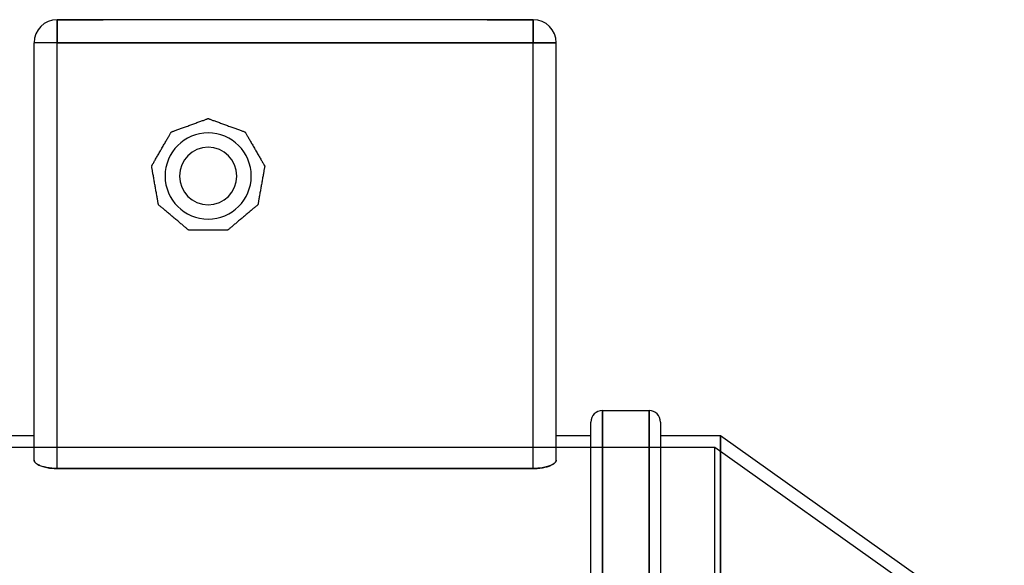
# Model space of a CAD drawing. Header units: millimetres. Extents: x -152 to 152, y -88 to 156.
# Tile 4 of 4: x -48 to 124, y 61 to 156. Entities that reach past the tile are written whole.
import ezdxf

# ---------------------------------------------------------------- set-up
doc = ezdxf.new("R2010")
doc.units = ezdxf.units.MM
doc.layers.add('HIDDEN', color=7, linetype='Continuous')
doc.layers.add('THICK', color=7, linetype='Continuous')

msp = doc.modelspace()

# ---------------------------------------------------------------- linework, layer by layer
at = {"layer": 'HIDDEN'}
for p, q in [((-41.45, 156), (-41.45, 155.9)), ((-41.45, 156), (-41.45, 155.9)), ((-41.45, 156), (-41.45, 156)), ((-41.45, 156), (-41.45, 156)), ((-41.45, 156), (-41.45, 156)), ((-41.45, 152), (-41.45, 156)), ((-33.45, 155.9), (-41.45, 155.9)), ((-33.45, 155.9), (-33.45, 156)), ((-33.45, 155.9), (-33.45, 156)), ((33.45, 156), (33.45, 155.9)), ((33.45, 156), (33.45, 155.9)), ((41.45, 155.9), (33.45, 155.9)), ((41.45, 155.9), (41.45, 156)), ((41.45, 155.9), (41.45, 156)), ((41.45, 156), (41.45, 156)), ((41.45, 156), (41.45, 156)), ((41.45, 156), (41.45, 156)), ((41.45, 156), (41.45, 152)), ((-41.45, 152), (-45.45, 152)), ((-45.45, 152), (-45.45, 152)), ((-41.45, 77.92), (-41.45, 152)), ((-41.45, 152), (41.45, 152)), ((41.45, 77.92), (41.45, 152)), ((45.45, 152), (41.45, 152)), ((45.45, 152), (45.45, 152)), ((-15.15, 138.8), (-15.15, 138.8)), ((-15.15, 138.8), (-15.15, 138.8)), ((-21.58, 136.46), (-21.58, 136.46)), ((-21.58, 136.46), (-21.58, 136.46)), ((-8.72, 136.46), (-8.72, 136.46)), ((-8.72, 136.46), (-8.72, 136.46)), ((-25, 130.54), (-25, 130.54)), ((-25, 130.54), (-25, 130.54)), ((-5.3, 130.54), (-5.3, 130.54)), ((-5.3, 130.54), (-5.3, 130.54)), ((-23.81, 123.8), (-23.81, 123.8)), ((-23.81, 123.8), (-23.81, 123.8)), ((-6.49, 123.8), (-6.49, 123.8)), ((-6.49, 123.8), (-6.49, 123.8)), ((-18.57, 119.4), (-18.57, 119.4)), ((-18.57, 119.4), (-18.57, 119.4)), ((-11.73, 119.4), (-11.73, 119.4)), ((-11.73, 119.4), (-11.73, 119.4)), ((53.51, -88), (53.51, 88)), ((61.63, -88), (61.63, 88)), ((74.1, 0), (74.1, 83.6)), ((73.1, 81.6), (-73.1, 81.6)), ((73.1, 0), (73.1, 81.6)), ((105.43, 58.63), (73.1, 81.6)), ((-45.45, 79.36), (-45.44, 79.27)), ((-45.44, 79.27), (-45.42, 79.19)), ((-45.42, 79.19), (-45.38, 79.1)), ((-45.38, 79.1), (-45.32, 79.02)), ((-45.32, 79.02), (-45.25, 78.93)), ((-45.25, 78.93), (-45.16, 78.84)), ((45.14, 78.82), (45.22, 78.9)), ((45.22, 78.9), (45.29, 78.98)), ((45.29, 78.98), (45.35, 79.05)), ((45.35, 79.05), (45.39, 79.13)), ((45.39, 79.13), (45.43, 79.21)), ((45.43, 79.21), (45.44, 79.28)), ((45.44, 79.28), (45.45, 79.36)), ((-45.16, 78.84), (-45.05, 78.76)), ((-45.05, 78.76), (-44.93, 78.67)), ((-44.93, 78.67), (-44.79, 78.59)), ((-44.79, 78.59), (-44.65, 78.52)), ((-44.65, 78.52), (-44.48, 78.44)), ((-44.48, 78.44), (-44.31, 78.37)), ((-44.31, 78.37), (-44.13, 78.31)), ((-44.13, 78.31), (-43.93, 78.25)), ((-43.93, 78.25), (-43.72, 78.19)), ((-43.72, 78.19), (-43.5, 78.13)), ((-43.5, 78.13), (-43.26, 78.08)), ((-43.26, 78.08), (-43.02, 78.04)), ((-43.02, 78.04), (-42.76, 78)), ((-42.76, 78), (-42.5, 77.97)), ((-42.5, 77.97), (-42.24, 77.95)), ((-42.24, 77.95), (-41.98, 77.93)), ((-41.98, 77.93), (-41.71, 77.92)), ((-41.71, 77.92), (-41.45, 77.92)), ((-41.45, 77.92), (41.45, 77.92)), ((41.45, 77.92), (41.68, 77.92)), ((41.68, 77.92), (41.92, 77.93)), ((41.92, 77.93), (42.15, 77.94)), ((42.15, 77.94), (42.39, 77.96)), ((42.39, 77.96), (42.62, 77.98)), ((42.62, 77.98), (42.85, 78.01)), ((42.85, 78.01), (43.07, 78.05)), ((43.07, 78.05), (43.29, 78.09)), ((43.29, 78.09), (43.5, 78.13)), ((43.5, 78.13), (43.7, 78.18)), ((43.7, 78.18), (43.89, 78.23)), ((43.89, 78.23), (44.07, 78.29)), ((44.07, 78.29), (44.23, 78.34)), ((44.23, 78.34), (44.39, 78.4)), ((44.39, 78.4), (44.54, 78.47)), ((44.54, 78.47), (44.68, 78.53)), ((44.68, 78.53), (44.81, 78.6)), ((44.81, 78.6), (44.93, 78.67)), ((44.93, 78.67), (45.04, 78.75)), ((45.04, 78.75), (45.14, 78.82))]:
    msp.add_line(p, q, dxfattribs=at)
for start, end in [(0, 180), (180, 0)]:
    msp.add_arc((-15.15, 128.8), 7.5, start, end, dxfattribs=at)
at = {"layer": 'THICK'}
for p, q in [((-37.45, 156), (-41.45, 156)), ((-41.45, 156), (-41.45, 152)), ((37.45, 156), (-37.45, 156)), ((41.45, 156), (37.45, 156)), ((41.45, 152), (41.45, 156)), ((-45.45, 79.36), (-45.45, 152)), ((-41.45, 152), (-45.45, 152)), ((-41.45, 77.92), (-41.45, 152)), ((41.45, 152), (-41.45, 152)), ((41.45, 152), (45.45, 152)), ((41.45, 77.92), (41.45, 152)), ((45.45, 79.36), (45.45, 152)), ((-19.62, 137.17), (-19.44, 137.24)), ((-19.44, 137.24), (-19.26, 137.3)), ((-19.26, 137.3), (-19.08, 137.37)), ((-19.08, 137.37), (-18.9, 137.44)), ((-18.9, 137.44), (-18.71, 137.5)), ((-18.71, 137.5), (-18.54, 137.57)), ((-18.54, 137.57), (-18.36, 137.63)), ((-18.36, 137.63), (-18.19, 137.69)), ((-18.19, 137.69), (-18.01, 137.76)), ((-18.01, 137.76), (-17.83, 137.82)), ((-17.83, 137.82), (-17.65, 137.89)), ((-17.65, 137.89), (-17.47, 137.96)), ((-17.47, 137.96), (-17.29, 138.02)), ((-17.29, 138.02), (-17.11, 138.09)), ((-17.11, 138.09), (-16.94, 138.15)), ((-16.94, 138.15), (-16.77, 138.21)), ((-16.77, 138.21), (-16.62, 138.27)), ((-16.62, 138.27), (-16.45, 138.33)), ((-16.45, 138.33), (-16.29, 138.39)), ((-16.29, 138.39), (-16.14, 138.44)), ((-16.14, 138.44), (-15.99, 138.49)), ((-15.99, 138.49), (-15.85, 138.54)), ((-15.85, 138.54), (-15.72, 138.59)), ((-15.72, 138.59), (-15.59, 138.64)), ((-15.59, 138.64), (-15.49, 138.68)), ((-15.49, 138.68), (-15.39, 138.71)), ((-15.39, 138.71), (-15.3, 138.74)), ((-15.3, 138.74), (-15.24, 138.77)), ((-15.24, 138.77), (-15.19, 138.79)), ((-15.19, 138.79), (-15.16, 138.8)), ((-15.16, 138.8), (-15.15, 138.8)), ((-15.15, 138.8), (-15.14, 138.8)), ((-15.14, 138.8), (-15.11, 138.79)), ((-15.11, 138.79), (-15.06, 138.77)), ((-15.06, 138.77), (-15, 138.74)), ((-15, 138.74), (-14.91, 138.71)), ((-14.91, 138.71), (-14.81, 138.68)), ((-14.81, 138.68), (-14.71, 138.64)), ((-14.71, 138.64), (-14.58, 138.59)), ((-14.58, 138.59), (-14.45, 138.54)), ((-14.45, 138.54), (-14.31, 138.49)), ((-14.31, 138.49), (-14.16, 138.44)), ((-14.16, 138.44), (-14.01, 138.39)), ((-14.01, 138.39), (-13.85, 138.33)), ((-13.85, 138.33), (-13.68, 138.27)), ((-13.68, 138.27), (-13.53, 138.21)), ((-13.53, 138.21), (-13.36, 138.15)), ((-13.36, 138.15), (-13.19, 138.09)), ((-13.19, 138.09), (-13.01, 138.02)), ((-13.01, 138.02), (-12.83, 137.96)), ((-12.83, 137.96), (-12.65, 137.89)), ((-12.65, 137.89), (-12.47, 137.82)), ((-12.47, 137.82), (-12.29, 137.76)), ((-12.29, 137.76), (-12.11, 137.69)), ((-12.11, 137.69), (-11.94, 137.63)), ((-11.94, 137.63), (-11.76, 137.57)), ((-11.76, 137.57), (-11.59, 137.5)), ((-11.59, 137.5), (-11.4, 137.44)), ((-11.4, 137.44), (-11.22, 137.37)), ((-11.22, 137.37), (-11.04, 137.3)), ((-11.04, 137.3), (-10.86, 137.24)), ((-10.86, 137.24), (-10.68, 137.17)), ((-22.18, 135.41), (-22.1, 135.55)), ((-22.1, 135.55), (-22.03, 135.68)), ((-22.03, 135.68), (-21.95, 135.81)), ((-21.95, 135.81), (-21.88, 135.94)), ((-21.88, 135.94), (-21.81, 136.05)), ((-21.81, 136.05), (-21.76, 136.15)), ((-21.76, 136.15), (-21.71, 136.24)), ((-21.71, 136.24), (-21.66, 136.32)), ((-21.66, 136.32), (-21.63, 136.38)), ((-21.63, 136.38), (-21.6, 136.42)), ((-21.6, 136.42), (-21.58, 136.45)), ((-21.58, 136.46), (-21.57, 136.46)), ((-21.58, 136.45), (-21.58, 136.46)), ((-21.57, 136.46), (-21.54, 136.48)), ((-21.54, 136.48), (-21.49, 136.49)), ((-21.49, 136.49), (-21.42, 136.52)), ((-21.42, 136.52), (-21.34, 136.55)), ((-21.34, 136.55), (-21.24, 136.58)), ((-21.24, 136.58), (-21.13, 136.62)), ((-21.13, 136.62), (-21.01, 136.67)), ((-21.01, 136.67), (-20.88, 136.72)), ((-20.88, 136.72), (-20.73, 136.77)), ((-20.73, 136.77), (-20.59, 136.82)), ((-20.59, 136.82), (-20.44, 136.87)), ((-20.44, 136.87), (-20.28, 136.93)), ((-20.28, 136.93), (-20.11, 136.99)), ((-20.11, 136.99), (-19.95, 137.05)), ((-19.95, 137.05), (-19.79, 137.11)), ((-19.79, 137.11), (-19.62, 137.17)), ((-10.68, 137.17), (-10.51, 137.11)), ((-10.51, 137.11), (-10.35, 137.05)), ((-10.35, 137.05), (-10.19, 136.99)), ((-10.19, 136.99), (-10.02, 136.93)), ((-10.02, 136.93), (-9.86, 136.87)), ((-9.86, 136.87), (-9.71, 136.82)), ((-9.71, 136.82), (-9.57, 136.77)), ((-9.57, 136.77), (-9.42, 136.72)), ((-9.42, 136.72), (-9.29, 136.67)), ((-9.29, 136.67), (-9.17, 136.62)), ((-9.17, 136.62), (-9.06, 136.58)), ((-9.06, 136.58), (-8.96, 136.55)), ((-8.96, 136.55), (-8.88, 136.52)), ((-8.88, 136.52), (-8.81, 136.49)), ((-8.81, 136.49), (-8.76, 136.48)), ((-8.76, 136.48), (-8.73, 136.46)), ((-8.73, 136.46), (-8.72, 136.46)), ((-8.72, 136.46), (-8.72, 136.45)), ((-8.72, 136.45), (-8.7, 136.42)), ((-8.7, 136.42), (-8.67, 136.38)), ((-8.67, 136.38), (-8.64, 136.32)), ((-8.64, 136.32), (-8.59, 136.24)), ((-8.59, 136.24), (-8.54, 136.15)), ((-8.54, 136.15), (-8.49, 136.05)), ((-8.49, 136.05), (-8.42, 135.94)), ((-8.42, 135.94), (-8.35, 135.81)), ((-8.35, 135.81), (-8.27, 135.68)), ((-8.27, 135.68), (-8.2, 135.55)), ((-8.2, 135.55), (-8.12, 135.41)), ((-23.2, 133.66), (-23.1, 133.82)), ((-23.1, 133.82), (-23.01, 133.99)), ((-23.01, 133.99), (-22.91, 134.16)), ((-22.91, 134.16), (-22.81, 134.32)), ((-22.81, 134.32), (-22.72, 134.49)), ((-22.72, 134.49), (-22.62, 134.65)), ((-22.62, 134.65), (-22.53, 134.81)), ((-22.53, 134.81), (-22.44, 134.96)), ((-22.44, 134.96), (-22.36, 135.11)), ((-22.36, 135.11), (-22.27, 135.26)), ((-22.27, 135.26), (-22.18, 135.41)), ((-8.12, 135.41), (-8.03, 135.26)), ((-8.03, 135.26), (-7.94, 135.11)), ((-7.94, 135.11), (-7.86, 134.96)), ((-7.86, 134.96), (-7.77, 134.81)), ((-7.77, 134.81), (-7.68, 134.65)), ((-7.68, 134.65), (-7.58, 134.49)), ((-7.58, 134.49), (-7.49, 134.32)), ((-7.49, 134.32), (-7.39, 134.16)), ((-7.39, 134.16), (-7.29, 133.99)), ((-7.29, 133.99), (-7.2, 133.82)), ((-7.2, 133.82), (-7.1, 133.66)), ((-24.13, 132.03), (-24.05, 132.19)), ((-24.05, 132.19), (-23.95, 132.34)), ((-23.95, 132.34), (-23.86, 132.51)), ((-23.86, 132.51), (-23.76, 132.67)), ((-23.76, 132.67), (-23.67, 132.84)), ((-23.67, 132.84), (-23.57, 133.01)), ((-23.57, 133.01), (-23.47, 133.18)), ((-23.47, 133.18), (-23.38, 133.34)), ((-23.38, 133.34), (-23.29, 133.5)), ((-23.29, 133.5), (-23.2, 133.66)), ((-7.1, 133.66), (-7.01, 133.5)), ((-7.01, 133.5), (-6.92, 133.34)), ((-6.92, 133.34), (-6.83, 133.18)), ((-6.83, 133.18), (-6.73, 133.01)), ((-6.73, 133.01), (-6.63, 132.84)), ((-6.63, 132.84), (-6.54, 132.67)), ((-6.54, 132.67), (-6.44, 132.51)), ((-6.44, 132.51), (-6.35, 132.34)), ((-6.35, 132.34), (-6.25, 132.19)), ((-6.25, 132.19), (-6.17, 132.03)), ((-25, 130.54), (-24.99, 130.55)), ((-25, 130.53), (-25, 130.54)), ((-24.99, 130.49), (-25, 130.53)), ((-24.99, 130.55), (-24.98, 130.57)), ((-24.98, 130.44), (-24.99, 130.49)), ((-24.98, 130.57), (-24.95, 130.62)), ((-24.97, 130.37), (-24.98, 130.44)), ((-24.95, 130.28), (-24.97, 130.37)), ((-24.95, 130.62), (-24.92, 130.68)), ((-24.92, 130.68), (-24.87, 130.76)), ((-24.87, 130.76), (-24.82, 130.85)), ((-24.82, 130.85), (-24.76, 130.95)), ((-24.76, 130.95), (-24.7, 131.06)), ((-24.7, 131.06), (-24.62, 131.18)), ((-24.62, 131.18), (-24.55, 131.31)), ((-24.55, 131.31), (-24.47, 131.45)), ((-24.47, 131.45), (-24.39, 131.59)), ((-24.39, 131.59), (-24.31, 131.74)), ((-24.31, 131.74), (-24.22, 131.89)), ((-24.22, 131.89), (-24.13, 132.03)), ((-6.17, 132.03), (-6.08, 131.89)), ((-6.08, 131.89), (-5.99, 131.74)), ((-5.99, 131.74), (-5.91, 131.59)), ((-5.91, 131.59), (-5.83, 131.45)), ((-5.83, 131.45), (-5.75, 131.31)), ((-5.75, 131.31), (-5.68, 131.18)), ((-5.68, 131.18), (-5.6, 131.06)), ((-5.6, 131.06), (-5.54, 130.95)), ((-5.54, 130.95), (-5.48, 130.85)), ((-5.48, 130.85), (-5.43, 130.76)), ((-5.43, 130.76), (-5.38, 130.68)), ((-5.38, 130.68), (-5.35, 130.62)), ((-5.35, 130.62), (-5.32, 130.57)), ((-5.33, 130.37), (-5.35, 130.28)), ((-5.32, 130.44), (-5.33, 130.37)), ((-5.32, 130.57), (-5.31, 130.55)), ((-5.31, 130.49), (-5.32, 130.44)), ((-5.31, 130.55), (-5.3, 130.54)), ((-5.3, 130.53), (-5.31, 130.49)), ((-5.3, 130.54), (-5.3, 130.53)), ((-24.94, 130.18), (-24.95, 130.28)), ((-24.92, 130.07), (-24.94, 130.18)), ((-24.89, 129.94), (-24.92, 130.07)), ((-24.87, 129.8), (-24.89, 129.94)), ((-24.84, 129.65), (-24.87, 129.8)), ((-24.82, 129.5), (-24.84, 129.65)), ((-24.79, 129.34), (-24.82, 129.5)), ((-24.76, 129.17), (-24.79, 129.34)), ((-24.73, 129), (-24.76, 129.17)), ((-24.7, 128.83), (-24.73, 129)), ((-24.67, 128.66), (-24.7, 128.83)), ((-24.64, 128.48), (-24.67, 128.66)), ((-5.63, 128.66), (-5.66, 128.48)), ((-5.6, 128.83), (-5.63, 128.66)), ((-5.57, 129), (-5.6, 128.83)), ((-5.54, 129.17), (-5.57, 129)), ((-5.51, 129.34), (-5.54, 129.17)), ((-5.48, 129.5), (-5.51, 129.34)), ((-5.46, 129.65), (-5.48, 129.5)), ((-5.43, 129.8), (-5.46, 129.65)), ((-5.41, 129.94), (-5.43, 129.8)), ((-5.38, 130.07), (-5.41, 129.94)), ((-5.36, 130.18), (-5.38, 130.07)), ((-5.35, 130.28), (-5.36, 130.18)), ((-24.6, 128.3), (-24.64, 128.48)), ((-24.57, 128.11), (-24.6, 128.3)), ((-24.54, 127.92), (-24.57, 128.11)), ((-24.5, 127.72), (-24.54, 127.92)), ((-24.47, 127.54), (-24.5, 127.72)), ((-24.44, 127.35), (-24.47, 127.54)), ((-24.4, 127.17), (-24.44, 127.35)), ((-24.37, 126.99), (-24.4, 127.17)), ((-24.34, 126.8), (-24.37, 126.99)), ((-5.93, 126.99), (-5.96, 126.8)), ((-5.9, 127.17), (-5.93, 126.99)), ((-5.86, 127.35), (-5.9, 127.17)), ((-5.83, 127.54), (-5.86, 127.35)), ((-5.8, 127.72), (-5.83, 127.54)), ((-5.76, 127.92), (-5.8, 127.72)), ((-5.73, 128.11), (-5.76, 127.92)), ((-5.7, 128.3), (-5.73, 128.11)), ((-5.66, 128.48), (-5.7, 128.3)), ((-24.31, 126.61), (-24.34, 126.8)), ((-24.27, 126.42), (-24.31, 126.61)), ((-24.24, 126.23), (-24.27, 126.42)), ((-24.21, 126.04), (-24.24, 126.23)), ((-24.17, 125.86), (-24.21, 126.04)), ((-24.14, 125.68), (-24.17, 125.86)), ((-24.11, 125.5), (-24.14, 125.68)), ((-24.08, 125.34), (-24.11, 125.5)), ((-24.05, 125.16), (-24.08, 125.34)), ((-6.22, 125.34), (-6.25, 125.16)), ((-6.19, 125.5), (-6.22, 125.34)), ((-6.16, 125.68), (-6.19, 125.5)), ((-6.13, 125.86), (-6.16, 125.68)), ((-6.09, 126.04), (-6.13, 125.86)), ((-6.06, 126.23), (-6.09, 126.04)), ((-6.03, 126.42), (-6.06, 126.23)), ((-5.99, 126.61), (-6.03, 126.42)), ((-5.96, 126.8), (-5.99, 126.61)), ((-24.02, 124.99), (-24.05, 125.16)), ((-23.99, 124.83), (-24.02, 124.99)), ((-23.97, 124.68), (-23.99, 124.83)), ((-23.94, 124.54), (-23.97, 124.68)), ((-23.91, 124.39), (-23.94, 124.54)), ((-23.89, 124.27), (-23.91, 124.39)), ((-23.87, 124.15), (-23.89, 124.27)), ((-23.85, 124.05), (-23.87, 124.15)), ((-23.84, 123.96), (-23.85, 124.05)), ((-23.83, 123.89), (-23.84, 123.96)), ((-23.82, 123.84), (-23.83, 123.89)), ((-23.81, 123.81), (-23.82, 123.84)), ((-23.81, 123.8), (-23.81, 123.81)), ((-23.8, 123.79), (-23.81, 123.8)), ((-23.78, 123.77), (-23.8, 123.79)), ((-23.74, 123.74), (-23.78, 123.77)), ((-23.68, 123.69), (-23.74, 123.74)), ((-23.61, 123.64), (-23.68, 123.69)), ((-23.53, 123.57), (-23.61, 123.64)), ((-23.45, 123.5), (-23.53, 123.57)), ((-23.35, 123.41), (-23.45, 123.5)), ((-6.85, 123.5), (-6.95, 123.41)), ((-6.77, 123.57), (-6.85, 123.5)), ((-6.69, 123.64), (-6.77, 123.57)), ((-6.62, 123.69), (-6.69, 123.64)), ((-6.56, 123.74), (-6.62, 123.69)), ((-6.52, 123.77), (-6.56, 123.74)), ((-6.5, 123.79), (-6.52, 123.77)), ((-6.49, 123.8), (-6.5, 123.79)), ((-6.48, 123.84), (-6.49, 123.81)), ((-6.49, 123.81), (-6.49, 123.8)), ((-6.47, 123.89), (-6.48, 123.84)), ((-6.46, 123.96), (-6.47, 123.89)), ((-6.45, 124.05), (-6.46, 123.96)), ((-6.43, 124.15), (-6.45, 124.05)), ((-6.41, 124.27), (-6.43, 124.15)), ((-6.39, 124.39), (-6.41, 124.27)), ((-6.36, 124.54), (-6.39, 124.39)), ((-6.33, 124.68), (-6.36, 124.54)), ((-6.31, 124.83), (-6.33, 124.68)), ((-6.28, 124.99), (-6.31, 124.83)), ((-6.25, 125.16), (-6.28, 124.99)), ((-23.24, 123.32), (-23.35, 123.41)), ((-23.12, 123.22), (-23.24, 123.32)), ((-23.01, 123.13), (-23.12, 123.22)), ((-22.88, 123.02), (-23.01, 123.13)), ((-22.75, 122.91), (-22.88, 123.02)), ((-22.62, 122.8), (-22.75, 122.91)), ((-22.49, 122.69), (-22.62, 122.8)), ((-22.35, 122.58), (-22.49, 122.69)), ((-22.21, 122.46), (-22.35, 122.58)), ((-22.07, 122.34), (-22.21, 122.46)), ((-21.92, 122.21), (-22.07, 122.34)), ((-21.77, 122.09), (-21.92, 122.21)), ((-21.62, 121.96), (-21.77, 122.09)), ((-21.48, 121.84), (-21.62, 121.96)), ((-21.33, 121.72), (-21.48, 121.84)), ((-8.82, 121.84), (-8.97, 121.72)), ((-8.68, 121.96), (-8.82, 121.84)), ((-8.53, 122.09), (-8.68, 121.96)), ((-8.38, 122.21), (-8.53, 122.09)), ((-8.23, 122.34), (-8.38, 122.21)), ((-8.09, 122.46), (-8.23, 122.34)), ((-7.95, 122.58), (-8.09, 122.46)), ((-7.81, 122.69), (-7.95, 122.58)), ((-7.68, 122.8), (-7.81, 122.69)), ((-7.55, 122.91), (-7.68, 122.8)), ((-7.42, 123.02), (-7.55, 122.91)), ((-7.29, 123.13), (-7.42, 123.02)), ((-7.18, 123.22), (-7.29, 123.13)), ((-7.06, 123.32), (-7.18, 123.22)), ((-6.95, 123.41), (-7.06, 123.32)), ((-21.19, 121.6), (-21.33, 121.72)), ((-21.05, 121.48), (-21.19, 121.6)), ((-20.9, 121.36), (-21.05, 121.48)), ((-20.76, 121.24), (-20.9, 121.36)), ((-20.61, 121.11), (-20.76, 121.24)), ((-20.46, 120.99), (-20.61, 121.11)), ((-20.31, 120.87), (-20.46, 120.99)), ((-20.17, 120.74), (-20.31, 120.87)), ((-20.03, 120.63), (-20.17, 120.74)), ((-19.89, 120.51), (-20.03, 120.63)), ((-19.76, 120.41), (-19.89, 120.51)), ((-19.63, 120.29), (-19.76, 120.41)), ((-19.5, 120.18), (-19.63, 120.29)), ((-19.37, 120.08), (-19.5, 120.18)), ((-19.26, 119.98), (-19.37, 120.08)), ((-10.93, 120.08), (-11.04, 119.98)), ((-10.8, 120.18), (-10.93, 120.08)), ((-10.67, 120.29), (-10.8, 120.18)), ((-10.54, 120.41), (-10.67, 120.29)), ((-10.41, 120.51), (-10.54, 120.41)), ((-10.27, 120.63), (-10.41, 120.51)), ((-10.13, 120.74), (-10.27, 120.63)), ((-9.99, 120.87), (-10.13, 120.74)), ((-9.84, 120.99), (-9.99, 120.87)), ((-9.69, 121.11), (-9.84, 120.99)), ((-9.54, 121.24), (-9.69, 121.11)), ((-9.4, 121.36), (-9.54, 121.24)), ((-9.25, 121.48), (-9.4, 121.36)), ((-9.11, 121.6), (-9.25, 121.48)), ((-8.97, 121.72), (-9.11, 121.6)), ((-19.14, 119.88), (-19.26, 119.98)), ((-19.03, 119.79), (-19.14, 119.88)), ((-18.93, 119.71), (-19.03, 119.79)), ((-18.85, 119.63), (-18.93, 119.71)), ((-18.77, 119.57), (-18.85, 119.63)), ((-18.7, 119.51), (-18.77, 119.57)), ((-18.64, 119.46), (-18.7, 119.51)), ((-18.6, 119.43), (-18.64, 119.46)), ((-18.58, 119.41), (-18.6, 119.43)), ((-18.57, 119.4), (-18.58, 119.41)), ((-18.56, 119.4), (-18.57, 119.4)), ((-18.53, 119.4), (-18.56, 119.4)), ((-18.48, 119.4), (-18.53, 119.4)), ((-18.42, 119.4), (-18.48, 119.4)), ((-18.33, 119.4), (-18.42, 119.4)), ((-18.24, 119.4), (-18.33, 119.4)), ((-18.13, 119.4), (-18.24, 119.4)), ((-18.01, 119.4), (-18.13, 119.4)), ((-17.88, 119.4), (-18.01, 119.4)), ((-17.73, 119.4), (-17.88, 119.4)), ((-17.59, 119.4), (-17.73, 119.4)), ((-17.44, 119.4), (-17.59, 119.4)), ((-17.28, 119.4), (-17.44, 119.4)), ((-17.11, 119.4), (-17.28, 119.4)), ((-16.94, 119.4), (-17.11, 119.4)), ((-16.78, 119.4), (-16.94, 119.4)), ((-16.61, 119.4), (-16.78, 119.4)), ((-16.43, 119.4), (-16.61, 119.4)), ((-16.25, 119.4), (-16.43, 119.4)), ((-16.06, 119.4), (-16.25, 119.4)), ((-15.88, 119.4), (-16.06, 119.4)), ((-15.69, 119.4), (-15.88, 119.4)), ((-15.51, 119.4), (-15.69, 119.4)), ((-15.33, 119.4), (-15.51, 119.4)), ((-15.15, 119.4), (-15.33, 119.4)), ((-14.97, 119.4), (-15.15, 119.4)), ((-14.79, 119.4), (-14.97, 119.4)), ((-14.61, 119.4), (-14.79, 119.4)), ((-14.42, 119.4), (-14.61, 119.4)), ((-14.24, 119.4), (-14.42, 119.4)), ((-14.05, 119.4), (-14.24, 119.4)), ((-13.87, 119.4), (-14.05, 119.4)), ((-13.69, 119.4), (-13.87, 119.4)), ((-13.52, 119.4), (-13.69, 119.4)), ((-13.36, 119.4), (-13.52, 119.4)), ((-13.19, 119.4), (-13.36, 119.4)), ((-13.02, 119.4), (-13.19, 119.4)), ((-12.86, 119.4), (-13.02, 119.4)), ((-12.71, 119.4), (-12.86, 119.4)), ((-12.57, 119.4), (-12.71, 119.4)), ((-12.42, 119.4), (-12.57, 119.4)), ((-12.29, 119.4), (-12.42, 119.4)), ((-12.17, 119.4), (-12.29, 119.4)), ((-12.06, 119.4), (-12.17, 119.4)), ((-11.97, 119.4), (-12.06, 119.4)), ((-11.88, 119.4), (-11.97, 119.4)), ((-11.82, 119.4), (-11.88, 119.4)), ((-11.77, 119.4), (-11.82, 119.4)), ((-11.74, 119.4), (-11.77, 119.4)), ((-11.73, 119.4), (-11.74, 119.4)), ((-11.72, 119.41), (-11.73, 119.4)), ((-11.7, 119.43), (-11.72, 119.41)), ((-11.66, 119.46), (-11.7, 119.43)), ((-11.6, 119.51), (-11.66, 119.46)), ((-11.53, 119.57), (-11.6, 119.51)), ((-11.45, 119.63), (-11.53, 119.57)), ((-11.37, 119.71), (-11.45, 119.63)), ((-11.27, 119.79), (-11.37, 119.71)), ((-11.16, 119.88), (-11.27, 119.79)), ((-11.04, 119.98), (-11.16, 119.88)), ((53.51, 88), (53.51, 45)), ((53.51, 88), (61.63, 88)), ((61.63, 88), (61.63, 45)), ((51.51, 45), (51.51, 86)), ((63.63, 86), (63.63, 45)), ((-45.45, 83.6), (-51.51, 83.6)), ((51.51, 83.6), (45.45, 83.6)), ((74.1, 83.6), (63.63, 83.6)), ((74.1, 83.6), (74.1, 45)), ((123.5, 48.5), (74.1, 83.6)), ((-45.44, 79.28), (-45.45, 79.36)), ((-45.43, 79.21), (-45.44, 79.28)), ((-45.39, 79.13), (-45.43, 79.21)), ((-45.35, 79.05), (-45.39, 79.13)), ((-45.29, 78.98), (-45.35, 79.05)), ((-45.22, 78.9), (-45.29, 78.98)), ((-45.14, 78.82), (-45.22, 78.9)), ((45.25, 78.93), (45.16, 78.84)), ((45.32, 79.02), (45.25, 78.93)), ((45.38, 79.1), (45.32, 79.02)), ((45.42, 79.19), (45.38, 79.1)), ((45.44, 79.27), (45.42, 79.19)), ((45.45, 79.36), (45.44, 79.27)), ((-45.04, 78.75), (-45.14, 78.82)), ((-44.93, 78.67), (-45.04, 78.75)), ((-44.81, 78.6), (-44.93, 78.67)), ((-44.68, 78.53), (-44.81, 78.6)), ((-44.54, 78.47), (-44.68, 78.53)), ((-44.39, 78.4), (-44.54, 78.47)), ((-44.23, 78.34), (-44.39, 78.4)), ((-44.07, 78.29), (-44.23, 78.34)), ((-43.89, 78.23), (-44.07, 78.29)), ((-43.7, 78.18), (-43.89, 78.23)), ((-43.5, 78.13), (-43.7, 78.18)), ((-43.29, 78.09), (-43.5, 78.13)), ((-43.07, 78.05), (-43.29, 78.09)), ((-42.85, 78.01), (-43.07, 78.05)), ((-42.62, 77.98), (-42.85, 78.01)), ((-42.39, 77.96), (-42.62, 77.98)), ((-42.15, 77.94), (-42.39, 77.96)), ((-41.92, 77.93), (-42.15, 77.94)), ((-41.68, 77.92), (-41.92, 77.93)), ((-41.45, 77.92), (-41.68, 77.92)), ((41.45, 77.92), (-41.45, 77.92)), ((41.71, 77.92), (41.45, 77.92)), ((41.98, 77.93), (41.71, 77.92)), ((42.24, 77.95), (41.98, 77.93)), ((42.5, 77.97), (42.24, 77.95)), ((42.76, 78), (42.5, 77.97)), ((43.02, 78.04), (42.76, 78)), ((43.26, 78.08), (43.02, 78.04)), ((43.5, 78.13), (43.26, 78.08)), ((43.72, 78.19), (43.5, 78.13)), ((43.93, 78.25), (43.72, 78.19)), ((44.13, 78.31), (43.93, 78.25)), ((44.31, 78.37), (44.13, 78.31)), ((44.48, 78.44), (44.31, 78.37)), ((44.65, 78.52), (44.48, 78.44)), ((44.79, 78.59), (44.65, 78.52)), ((44.93, 78.67), (44.79, 78.59)), ((45.05, 78.76), (44.93, 78.67)), ((45.16, 78.84), (45.05, 78.76))]:
    msp.add_line(p, q, dxfattribs=at)
for centre, radius, start, end in [((-41.45, 152), 4, 90, 180), ((41.45, 152), 4, 0, 90), ((-15.15, 128.8), 5, 90, 180), ((-15.15, 128.8), 5, 270, 90), ((-15.15, 128.8), 5, 180, 270), ((53.51, 86), 2, 90, 180), ((61.63, 86), 2, 0, 90)]:
    msp.add_arc(centre, radius, start, end, dxfattribs=at)

doc.saveas('drawing.dxf')
